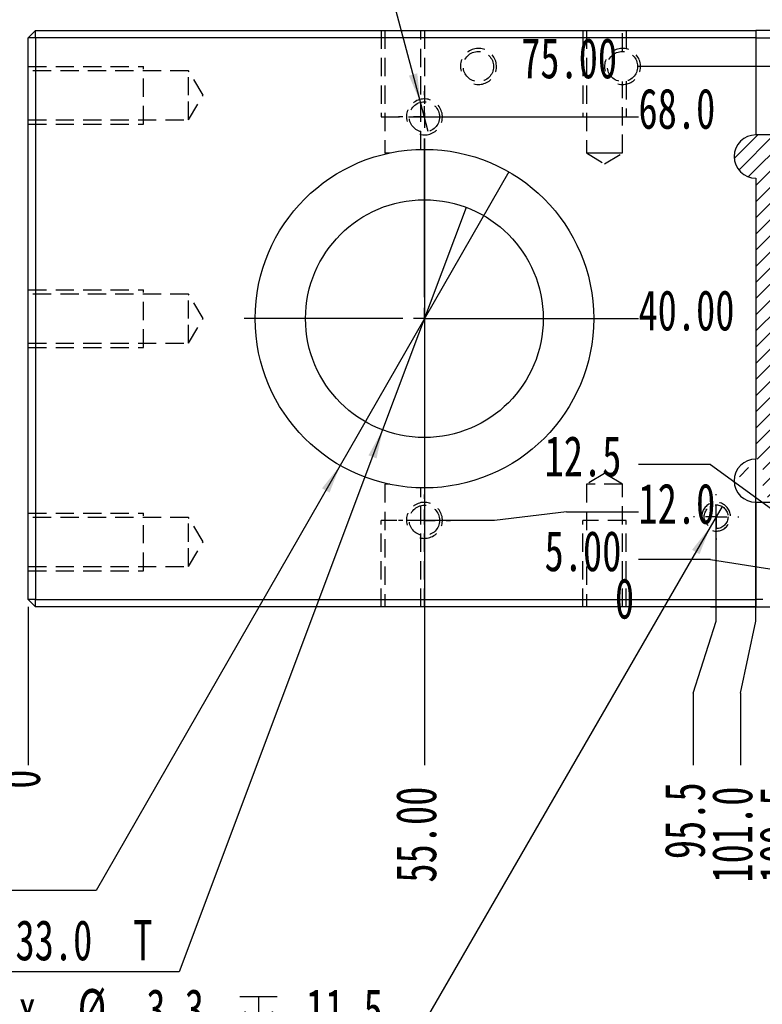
# Model space of a CAD drawing. Extents: x 0 to 297, y 0 to 210.
# Tile 3 of 8: x 65 to 117, y 106 to 175. Entities that reach past the tile are written whole.
import ezdxf

# ---------------------------------------------------------------- set-up
doc = ezdxf.new("R2010")
doc.units = 0
doc.linetypes.add('SLD-实线', pattern=[0])
doc.linetypes.add('SLD-虚线', pattern=[1.905, 1.27, -0.635])
doc.layers.get('0').update_dxf_attribs({"linetype": 'CONTINUOUS'})
doc.layers.add('图框', color=7, linetype='SLD-实线')
doc.styles.add('SLDTEXTSTYLE0', font='TXT', dxfattribs={"width": 0.7})
doc.styles.add('SLDTEXTSTYLE2', font='TXT', dxfattribs={"width": 0.7, "bigfont": 'bigfont'})
doc.styles.add('SLDTEXTSTYLE4', font='TXT', dxfattribs={"width": 0.633333})
doc.styles.add('SLDTEXTSTYLE5', font='TXT', dxfattribs={"width": 0.642857})
doc.dimstyles.new('SLDDIMSTYLE0', dxfattribs={"dimtxt": 2.8, "dimasz": 2, "dimexe": 0, "dimexo": 0.0625, "dimgap": 0.7, "dimtad": 0, "dimtih": 1, "dimtoh": 1, "dimdec": 0, "dimlfac": 2, "dimrnd": 1e-09, "dimtxsty": 'SLDTEXTSTYLE0', "dimblk1": 'NONE', "dimblk2": 'NONE', "dimsah": 1, "dimcen": 0.09, "dimazin": 3, "dimtfac": 1, "dimtdec": 0, "dimtofl": 0, "dimtmove": 0, "dimatfit": 3, "dimtolj": 1, "dimtzin": 12})
doc.dimstyles.new('SLDDIMSTYLE1', dxfattribs={"dimtxt": 2.8, "dimasz": 2, "dimexe": 0, "dimexo": 0.0625, "dimgap": 0.7, "dimtad": 0, "dimtih": 1, "dimtoh": 1, "dimlfac": 2, "dimrnd": 1e-09, "dimzin": 4, "dimtxsty": 'SLDTEXTSTYLE0', "dimblk1": 'NONE', "dimblk2": 'NONE', "dimsah": 1, "dimcen": 0.09, "dimazin": 3, "dimtfac": 1, "dimtofl": 0, "dimtmove": 0, "dimatfit": 3, "dimtolj": 1, "dimtzin": 12})
doc.dimstyles.new('SLDDIMSTYLE2', dxfattribs={"dimtxt": 2.8, "dimasz": 2, "dimexe": 0, "dimexo": 0.0625, "dimgap": 0.7, "dimtad": 0, "dimtih": 1, "dimtoh": 1, "dimdec": 1, "dimlfac": 2, "dimrnd": 1e-09, "dimzin": 12, "dimtxsty": 'SLDTEXTSTYLE0', "dimblk1": 'NONE', "dimblk2": 'NONE', "dimsah": 1, "dimcen": 0.09, "dimazin": 3, "dimtfac": 1, "dimtdec": 1, "dimtofl": 0, "dimtmove": 0, "dimatfit": 3, "dimtolj": 1, "dimtzin": 12})
doc.dimstyles.new('SLDDIMSTYLE3', dxfattribs={"dimtxt": 2.8, "dimasz": 2, "dimexe": 0, "dimexo": 0.0625, "dimgap": 0.7, "dimtad": 0, "dimtih": 1, "dimtoh": 1, "dimdec": 1, "dimlfac": 2, "dimrnd": 1e-09, "dimzin": 4, "dimtxsty": 'SLDTEXTSTYLE0', "dimblk1": 'NONE', "dimblk2": 'NONE', "dimsah": 1, "dimcen": 0.09, "dimazin": 3, "dimtfac": 1, "dimtdec": 1, "dimtofl": 0, "dimtmove": 0, "dimatfit": 3, "dimtolj": 1, "dimtzin": 12})
doc.dimstyles.new('SLDDIMSTYLE5', dxfattribs={"dimtxt": 2.8, "dimasz": 2, "dimexe": 0, "dimexo": 0.0625, "dimgap": 0.7, "dimtad": 0, "dimtih": 1, "dimtoh": 1, "dimlfac": 2, "dimrnd": 1e-09, "dimzin": 4, "dimtxsty": 'SLDTEXTSTYLE0', "dimblk1": 'NONE', "dimsah": 1, "dimcen": 0, "dimazin": 3, "dimtol": 1, "dimtp": 0.02, "dimtm": -0.01, "dimtfac": 1, "dimtmove": 0, "dimatfit": 3, "dimtolj": 1})
doc.dimstyles.new('SLDDIMSTYLE6', dxfattribs={"dimtxt": 2.8, "dimasz": 2, "dimexe": 0, "dimexo": 0.0625, "dimgap": 0.7, "dimtad": 0, "dimtih": 1, "dimtoh": 1, "dimdec": 1, "dimlfac": 2, "dimrnd": 1e-09, "dimzin": 4, "dimtxsty": 'SLDTEXTSTYLE0', "dimblk1": 'NONE', "dimsah": 1, "dimcen": 0, "dimazin": 3, "dimtfac": 1, "dimtdec": 1, "dimtmove": 0, "dimatfit": 3, "dimtolj": 1, "dimtzin": 12})
doc.dimstyles.new('SLDDIMSTYLE7', dxfattribs={"dimtxt": 2.8, "dimasz": 2, "dimexe": 0, "dimexo": 0.0625, "dimgap": 0.7, "dimtad": 0, "dimtih": 1, "dimtoh": 1, "dimdec": 1, "dimlfac": 2, "dimrnd": 1e-09, "dimzin": 12, "dimtxsty": 'SLDTEXTSTYLE0', "dimblk1": 'NONE', "dimsah": 1, "dimcen": 0, "dimazin": 3, "dimtfac": 1, "dimtdec": 1, "dimtmove": 0, "dimatfit": 3, "dimtolj": 1, "dimtzin": 12})

# ---------------------------------------------------------------- blocks, each defined once
blk = doc.blocks.new('SW_HATCH_0')
at = {"color": 0, "linetype": 'SLD-实线'}
for p, q in [((0, 0), (-1.636, -1.636)), ((1.123, 0), (-1.314, -2.437)), ((2.245, 0), (-0.662, -2.907)), ((3.368, 0), (-0.142, -3.51)), ((4.49, 0), (-0.142, -4.632)), ((5.613, 0), (-0.142, -5.755)), ((6.735, 0), (-0.142, -6.877)), ((7.858, 0), (-0.142, -8)), ((8.98, 0), (-0.142, -9.123)), ((10.103, 0), (-0.142, -10.245)), ((11.225, 0), (6.697, -4.528)), ((12.348, 0), (8.377, -3.971)), ((13.47, 0), (9.696, -3.774)), ((14.593, 0), (10.843, -3.75)), ((15.715, 0), (11.965, -3.75)), ((16.838, 0), (13.088, -3.75)), ((17.961, 0), (14.211, -3.75)), ((19.083, 0), (15.333, -3.75)), ((20.206, 0), (16.456, -3.75)), ((21.328, 0), (17.578, -3.75)), ((22.451, 0), (18.701, -3.75)), ((23.573, 0), (19.823, -3.75)), ((24.696, 0), (20.946, -3.75)), ((25.818, 0), (22.042, -3.776)), ((26.941, 0), (23.033, -3.907)), ((28.063, 0), (23.936, -4.127)), ((29.186, 0), (24.766, -4.42)), ((30.308, 0), (25.532, -4.777)), ((30.931, -0.5), (26.241, -5.19)), ((32.012, -0.542), (26.897, -5.657)), ((32.348, -1.328), (27.502, -6.174)), ((30.858, -3.941), (28.058, -6.741)), ((30.858, -5.063), (28.563, -7.358)), ((30.858, -6.186), (29.018, -8.026)), ((30.858, -7.308), (29.419, -8.747)), ((30.858, -8.431), (30.005, -9.284)), ((2.136, -9.09), (-0.138, -11.363)), ((1.578, -10.77), (-0.138, -12.486)), ((1.382, -12.088), (-0.138, -13.608)), ((30.858, -11.798), (30.406, -12.25)), ((1.37, -13.223), (-0.142, -14.735)), ((30.529, -13.25), (30.331, -13.448)), ((1.481, -14.234), (-0.142, -15.858)), ((30.858, -14.044), (30.127, -14.774)), ((1.685, -15.153), (-0.142, -16.98)), ((30.858, -15.166), (29.552, -16.472)), ((1.964, -15.997), (-0.142, -18.103)), ((30.858, -16.289), (21.858, -25.289)), ((2.308, -16.775), (-0.142, -19.225)), ((2.71, -17.495), (-0.142, -20.348)), ((30.858, -17.411), (22.769, -25.5)), ((3.166, -18.162), (-0.142, -21.47)), ((3.674, -18.777), (-0.049, -22.5)), ((30.858, -18.534), (23.891, -25.5)), ((4.231, -19.342), (0.358, -23.215)), ((30.858, -19.656), (27.361, -23.153)), ((4.837, -19.858), (0.358, -24.338)), ((5.495, -20.323), (0.684, -25.135)), ((6.206, -20.735), (1.441, -25.5)), ((6.974, -21.09), (2.563, -25.5)), ((25.079, -20.944), (21.858, -24.166)), ((30.858, -20.779), (27.986, -23.65)), ((7.805, -21.38), (3.686, -25.5)), ((8.71, -21.598), (4.808, -25.5)), ((9.705, -21.726), (5.931, -25.5)), ((11.926, -21.75), (10.858, -22.818)), ((13.048, -21.75), (10.858, -23.941)), ((14.171, -21.75), (10.858, -25.063)), ((15.294, -21.75), (11.544, -25.5)), ((16.416, -21.75), (12.666, -25.5)), ((17.539, -21.75), (13.789, -25.5)), ((18.661, -21.75), (14.911, -25.5)), ((19.784, -21.75), (16.034, -25.5)), ((20.858, -21.798), (17.156, -25.5)), ((23.382, -21.519), (21.858, -23.044)), ((22.056, -21.723), (21.858, -21.921)), ((30.858, -21.901), (28.612, -24.147)), ((-0.642, -23.093), (-1.269, -23.719)), ((9.858, -22.696), (7.053, -25.5)), ((20.858, -22.921), (18.279, -25.5)), ((31.989, -23.015), (31.358, -23.646)), ((9.858, -23.818), (8.176, -25.5)), ((26.65, -23.864), (25.014, -25.5)), ((30.358, -23.524), (29.237, -24.645)), ((32.342, -23.784), (31.358, -24.769)), ((20.858, -24.044), (19.401, -25.5)), ((27.275, -24.362), (26.136, -25.5)), ((-1.334, -24.907), (-1.336, -24.909)), ((9.858, -24.941), (9.298, -25.5)), ((20.858, -25.166), (20.524, -25.5)), ((27.9, -24.859), (27.259, -25.5)), ((30.358, -24.646), (29.862, -25.142)), ((-0.683, -25.379), (-0.698, -25.393)), ((28.525, -25.356), (28.382, -25.5))]:
    blk.add_line(p, q, dxfattribs=at)
blk = doc.blocks.new('_D')
at = {"layer": '图框'}
blk.add_line((65.664, 133.955), (65.664, 122.955), dxfattribs=at)
at = {"layer": '图框', "insert": (63.684, 121.325), "char_height": 2.8, "attachment_point": 1, "rotation": 90, "style": 'SLDTEXTSTYLE0'}
blk.add_mtext('0', dxfattribs=at)
blk = doc.blocks.new('_NONE')
blk = doc.blocks.new('_D_1')
at = {"layer": '图框'}
blk.add_line((93.164, 166.155), (93.164, 122.955), dxfattribs=at)
at = {"layer": '图框', "insert": (91.184, 114.808), "char_height": 2.8, "attachment_point": 1, "rotation": 90, "style": 'SLDTEXTSTYLE0'}
blk.add_mtext('55.00', dxfattribs=at)
blk = doc.blocks.new('_D_2')
at = {"layer": '图框'}
for p, q in [((113.414, 132.955), (113.414, 140.205)), ((111.81, 127.955), (113.414, 132.955)), ((111.81, 127.955), (111.81, 122.955))]:
    blk.add_line(p, q, dxfattribs=at)
at = {"layer": '图框', "insert": (109.83, 116.437), "char_height": 2.8, "attachment_point": 1, "rotation": 90, "style": 'SLDTEXTSTYLE0'}
blk.add_mtext('95.5', dxfattribs=at)
blk = doc.blocks.new('_D_3')
at = {"layer": '图框'}
for p, q in [((116.164, 132.955), (116.164, 144.205)), ((115.101, 127.955), (116.164, 132.955)), ((115.101, 127.955), (115.101, 122.955))]:
    blk.add_line(p, q, dxfattribs=at)
at = {"layer": '图框', "insert": (113.121, 114.808), "char_height": 2.8, "attachment_point": 1, "rotation": 90, "style": 'SLDTEXTSTYLE0'}
blk.add_mtext('101.0', dxfattribs=at)
blk = doc.blocks.new('_D_4')
at = {"layer": '图框'}
for p, q in [((120.414, 132.955), (120.414, 136.455)), ((118.393, 127.955), (120.414, 132.955)), ((118.393, 127.955), (118.393, 122.955))]:
    blk.add_line(p, q, dxfattribs=at)
at = {"layer": '图框', "insert": (116.413, 114.808), "char_height": 2.8, "attachment_point": 1, "rotation": 90, "style": 'SLDTEXTSTYLE0'}
blk.add_mtext('109.5', dxfattribs=at)
blk = doc.blocks.new('_D_5')
at = {"layer": '图框'}
for p, q in [((125.414, 132.955), (125.414, 136.455)), ((121.684, 127.955), (125.414, 132.955)), ((121.684, 127.955), (121.684, 122.955))]:
    blk.add_line(p, q, dxfattribs=at)
at = {"layer": '图框', "insert": (119.704, 113.178), "char_height": 2.8, "attachment_point": 1, "rotation": 90, "style": 'SLDTEXTSTYLE0'}
blk.add_mtext('119.50', dxfattribs=at)
blk = doc.blocks.new('_D_6')
at = {"layer": '图框'}
for p, q in [((126.164, 132.955), (126.164, 140.205)), ((124.976, 127.955), (126.164, 132.955)), ((124.976, 127.955), (124.976, 122.955))]:
    blk.add_line(p, q, dxfattribs=at)
at = {"layer": '图框', "insert": (122.996, 114.808), "char_height": 2.8, "attachment_point": 1, "rotation": 90, "style": 'SLDTEXTSTYLE0'}
blk.add_mtext('121.0', dxfattribs=at)
blk = doc.blocks.new('_D_7')
at = {"layer": '图框'}
for p, q in [((126.664, 132.955), (126.664, 153.955)), ((128.267, 127.955), (126.664, 132.955)), ((128.267, 127.955), (128.267, 122.955))]:
    blk.add_line(p, q, dxfattribs=at)
at = {"layer": '图框', "insert": (126.287, 114.808), "char_height": 2.8, "attachment_point": 1, "rotation": 90, "style": 'SLDTEXTSTYLE0'}
blk.add_mtext('122.0', dxfattribs=at)
blk = doc.blocks.new('_D_8')
at = {"layer": '图框'}
for p, q in [((137.664, 132.955), (137.664, 153.955)), ((136.143, 127.955), (137.664, 132.955)), ((136.143, 127.955), (136.143, 122.955))]:
    blk.add_line(p, q, dxfattribs=at)
at = {"layer": '图框', "insert": (134.163, 114.808), "char_height": 2.8, "attachment_point": 1, "rotation": 90, "style": 'SLDTEXTSTYLE0'}
blk.add_mtext('144.0', dxfattribs=at)
blk = doc.blocks.new('_D_9')
at = {"layer": '图框'}
for p, q in [((137.914, 132.955), (137.914, 136.455)), ((139.434, 127.955), (137.914, 132.955)), ((139.434, 127.955), (139.434, 122.955))]:
    blk.add_line(p, q, dxfattribs=at)
at = {"layer": '图框', "insert": (137.454, 113.178), "char_height": 2.8, "attachment_point": 1, "rotation": 90, "style": 'SLDTEXTSTYLE0'}
blk.add_mtext('144.50', dxfattribs=at)
blk = doc.blocks.new('_D_10')
at = {"layer": '图框'}
blk.add_line((142.914, 136.455), (142.914, 122.955), dxfattribs=at)
at = {"layer": '图框', "insert": (140.934, 114.808), "char_height": 2.8, "attachment_point": 1, "rotation": 90, "style": 'SLDTEXTSTYLE0'}
blk.add_mtext('154.5', dxfattribs=at)
blk = doc.blocks.new('_D_11')
at = {"layer": '图框'}
blk.add_line((147.164, 144.205), (147.164, 122.955), dxfattribs=at)
at = {"layer": '图框', "insert": (145.184, 114.808), "char_height": 2.8, "attachment_point": 1, "rotation": 90, "style": 'SLDTEXTSTYLE0'}
blk.add_mtext('163.0', dxfattribs=at)
blk = doc.blocks.new('_D_12')
at = {"layer": '图框'}
blk.add_line((157.164, 133.955), (157.164, 122.955), dxfattribs=at)
at = {"layer": '图框', "insert": (155.184, 114.808), "char_height": 2.8, "attachment_point": 1, "rotation": 90, "style": 'SLDTEXTSTYLE0'}
blk.add_mtext('183.0', dxfattribs=at)
blk = doc.blocks.new('_D_13')
at = {"layer": '图框'}
for q in [(108.021, 133.955), (116.164, 133.955)]:
    blk.add_line((113.021, 133.955), q, dxfattribs=at)
at = {"layer": '图框', "insert": (106.391, 135.935), "char_height": 2.8, "attachment_point": 1, "style": 'SLDTEXTSTYLE0'}
blk.add_mtext('0', dxfattribs=at)
blk = doc.blocks.new('_D_14')
at = {"layer": '图框'}
for p, q in [((113.021, 137.246), (108.021, 137.246)), ((113.021, 137.246), (118.021, 136.455)), ((118.021, 136.455), (142.914, 136.455))]:
    blk.add_line(p, q, dxfattribs=at)
at = {"layer": '图框', "insert": (101.503, 139.226), "char_height": 2.8, "attachment_point": 1, "style": 'SLDTEXTSTYLE0'}
blk.add_mtext('5.00', dxfattribs=at)
blk = doc.blocks.new('_D_15')
at = {"layer": '图框'}
for p, q in [((103.021, 140.538), (98.021, 139.955)), ((103.021, 140.538), (108.021, 140.538)), ((98.021, 139.955), (93.164, 139.955))]:
    blk.add_line(p, q, dxfattribs=at)
at = {"layer": '图框', "insert": (108.021, 142.518), "char_height": 2.8, "attachment_point": 1, "style": 'SLDTEXTSTYLE0'}
blk.add_mtext('12.0', dxfattribs=at)
blk = doc.blocks.new('_D_16')
at = {"layer": '图框'}
for p, q in [((113.021, 143.829), (108.021, 143.829)), ((113.021, 143.829), (118.021, 140.205)), ((118.021, 140.205), (124.589, 140.205))]:
    blk.add_line(p, q, dxfattribs=at)
at = {"layer": '图框', "insert": (101.503, 145.809), "char_height": 2.8, "attachment_point": 1, "style": 'SLDTEXTSTYLE0'}
blk.add_mtext('12.5', dxfattribs=at)
blk = doc.blocks.new('_D_17')
at = {"layer": '图框'}
blk.add_line((93.164, 153.955), (108.021, 153.955), dxfattribs=at)
at = {"layer": '图框', "insert": (108.021, 155.935), "char_height": 2.8, "attachment_point": 1, "style": 'SLDTEXTSTYLE0'}
blk.add_mtext('40.00', dxfattribs=at)
blk = doc.blocks.new('_D_18')
at = {"layer": '图框'}
blk.add_line((93.164, 167.955), (108.021, 167.955), dxfattribs=at)
at = {"layer": '图框', "insert": (108.021, 169.935), "char_height": 2.8, "attachment_point": 1, "style": 'SLDTEXTSTYLE0'}
blk.add_mtext('68.0', dxfattribs=at)
blk = doc.blocks.new('_D_19')
at = {"layer": '图框'}
blk.add_line((142.914, 171.455), (108.021, 171.455), dxfattribs=at)
at = {"layer": '图框', "insert": (99.874, 173.435), "char_height": 2.8, "attachment_point": 1, "style": 'SLDTEXTSTYLE0'}
blk.add_mtext('75.00', dxfattribs=at)
blk = doc.blocks.new('_D_24')
at = {"layer": '图框'}
for p, q in [((99.013, 164.145), (87.314, 143.764)), ((87.314, 143.764), (70.381, 114.266)), ((70.381, 114.266), (23.332, 114.266))]:
    blk.add_line(p, q, dxfattribs=at)
blk.add_solid([(87.314, 143.764), (86.058, 142.179), (86.579, 141.88)], dxfattribs=at)
at = {"layer": '图框', "attachment_point": 1}
for s, insert, char_height, style in [('+', (36.205, 118.57), 1.68, 'SLDTEXTSTYLE0'), ('0.02', (37.183, 118.57), 1.68, 'SLDTEXTSTYLE0'), ('%%c', (23.332, 117.875), 2.8, 'SLDTEXTSTYLE0'), ('47.00', (26.428, 117.875), 2.8, 'SLDTEXTSTYLE0'), ('正反两面下沉12.0', (42.756, 117.875), 2.8, 'SLDTEXTSTYLE2'), ('+', (36.205, 116.615), 1.68, 'SLDTEXTSTYLE0'), ('0.01', (37.183, 116.615), 1.68, 'SLDTEXTSTYLE0')]:
    blk.add_mtext(s, dxfattribs=dict(at, insert=insert, char_height=char_height, style=style))
blk = doc.blocks.new('_D_25')
at = {"layer": '图框'}
for p, q in [((96.063, 161.679), (90.264, 146.231)), ((90.264, 146.231), (76.142, 108.606)), ((76.142, 108.606), (61.682, 108.606))]:
    blk.add_line(p, q, dxfattribs=at)
blk.add_solid([(90.264, 146.231), (89.281, 144.464), (89.843, 144.253)], dxfattribs=at)
at = {"layer": '图框', "char_height": 2.8, "attachment_point": 1, "style": 'SLDTEXTSTYLE0'}
for s, insert in [('%%c', (61.682, 112.216)), ('33.0', (64.778, 112.216)), ('T', (72.959, 112.216))]:
    blk.add_mtext(s, dxfattribs=dict(at, insert=insert))
blk = doc.blocks.new('SW_SYMBOL_HOLE_DEPTH')
at = {"layer": '图框', "color": 0}
for p, q in [((0, 875), (800, 875)), ((400, 875), (400, 75)), ((100, 555), (400, 75)), ((700, 555), (400, 75))]:
    blk.add_line(p, q, dxfattribs=at)
blk = doc.blocks.new('_D_26')
at = {"layer": '图框'}
for p, q in [((88.453, 185.524), (58.025, 185.524)), ((92.892, 168.969), (88.453, 185.524)), ((93.435, 166.941), (92.892, 168.969))]:
    blk.add_line(p, q, dxfattribs=at)
blk.add_solid([(92.892, 168.969), (92.663, 170.979), (92.084, 170.823)], dxfattribs=at)
at = {"layer": '图框', "xscale": 0.0032581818, "yscale": 0.0032581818, "zscale": 0.0032581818}
for p in [(75.785, 184.699), (73.423, 180.399)]:
    blk.add_blockref('SW_SYMBOL_HOLE_DEPTH', p, dxfattribs=at)
at = {"layer": '图框', "char_height": 2.8, "attachment_point": 1}
for s, insert, style in [('2 x', (58.025, 188.08), 'SLDTEXTSTYLE4'), ('%%c', (64.542, 188.08), 'SLDTEXTSTYLE0'), ('4.2', (69.301, 188.08), 'SLDTEXTSTYLE0'), ('14.0', (80.381, 188.08), 'SLDTEXTSTYLE0'), ('M5 - 6H', (60.387, 183.78), 'SLDTEXTSTYLE5'), ('10.0', (78.018, 183.78), 'SLDTEXTSTYLE0')]:
    blk.add_mtext(s, dxfattribs=dict(at, insert=insert, style=style))
blk = doc.blocks.new('_D_27')
at = {"layer": '图框'}
for p, q in [((128.506, 185.462), (98.077, 185.462)), ((120.939, 172.364), (128.506, 185.462)), ((119.888, 170.546), (120.939, 172.364))]:
    blk.add_line(p, q, dxfattribs=at)
blk.add_solid([(120.939, 172.364), (122.199, 173.946), (121.68, 174.246)], dxfattribs=at)
at = {"layer": '图框', "xscale": 0.0032581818, "yscale": 0.0032581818, "zscale": 0.0032581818}
for p in [(115.838, 184.637), (113.476, 180.337)]:
    blk.add_blockref('SW_SYMBOL_HOLE_DEPTH', p, dxfattribs=at)
at = {"layer": '图框', "char_height": 2.8, "attachment_point": 1}
for s, insert, style in [('4 x', (98.077, 188.017), 'SLDTEXTSTYLE4'), ('%%c', (104.595, 188.017), 'SLDTEXTSTYLE0'), ('4.2', (109.354, 188.017), 'SLDTEXTSTYLE0'), ('12.0', (120.434, 188.017), 'SLDTEXTSTYLE0'), ('M5 - 6H', (100.44, 183.717), 'SLDTEXTSTYLE5'), ('10.0', (118.071, 183.717), 'SLDTEXTSTYLE0')]:
    blk.add_mtext(s, dxfattribs=dict(at, insert=insert, style=style))
blk = doc.blocks.new('_D_29')
at = {"layer": '图框'}
for p, q in [((113.826, 140.919), (113.001, 139.49)), ((113.001, 139.49), (93.013, 104.872)), ((93.013, 104.872), (62.585, 104.872))]:
    blk.add_line(p, q, dxfattribs=at)
blk.add_solid([(113.001, 139.49), (111.741, 137.908), (112.261, 137.608)], dxfattribs=at)
at = {"layer": '图框', "xscale": 0.0032581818, "yscale": 0.0032581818, "zscale": 0.0032581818}
for p in [(80.346, 104.047), (78.798, 99.747)]:
    blk.add_blockref('SW_SYMBOL_HOLE_DEPTH', p, dxfattribs=at)
at = {"layer": '图框', "char_height": 2.8, "attachment_point": 1}
for s, insert, style in [('2 x', (62.585, 107.427), 'SLDTEXTSTYLE4'), ('%%c', (69.102, 107.427), 'SLDTEXTSTYLE0'), ('3.3', (73.861, 107.427), 'SLDTEXTSTYLE0'), ('11.5', (84.941, 107.427), 'SLDTEXTSTYLE0'), ('M4 - 6H', (65.762, 103.127), 'SLDTEXTSTYLE5'), ('8.0', (83.393, 103.127), 'SLDTEXTSTYLE0')]:
    blk.add_mtext(s, dxfattribs=dict(at, insert=insert, style=style))
blk = doc.blocks.new('SW_CENTERMARKSYMBOL_0')
at = {"layer": '图框', "color": 0}
for p, q in [((0, 1.5), (0, 12.5)), ((0, 0), (0, 0.75)), ((-1.5, 0), (-12.5, 0)), ((0, 0), (-0.75, 0)), ((0, 0), (0, -0.75)), ((0, 0), (0.75, 0)), ((1.5, 0), (12.5, 0)), ((0, -1.5), (0, -12.5))]:
    blk.add_line(p, q, dxfattribs=at)
blk = doc.blocks.new('SW_CENTERMARKSYMBOL_1')
at = {"layer": '图框', "color": 0}
for p, q in [((0, 1.5), (0, 1.8)), ((0, 0), (0, 0.75)), ((-1.5, 0), (-1.8, 0)), ((0, 0), (-0.75, 0)), ((0, 0), (0, -0.75)), ((0, 0), (0.75, 0)), ((1.5, 0), (1.8, 0)), ((0, -1.5), (0, -1.8))]:
    blk.add_line(p, q, dxfattribs=at)
blk = doc.blocks.new('SW_CENTERMARKSYMBOL_2')
at = {"layer": '图框', "color": 0}
for p, q in [((0, 1.5), (0, 1.8)), ((0, 0), (0, 0.75)), ((-1.5, 0), (-1.8, 0)), ((0, 0), (-0.75, 0)), ((0, 0), (0, -0.75)), ((0, 0), (0.75, 0)), ((1.5, 0), (1.8, 0)), ((0, -1.5), (0, -1.8))]:
    blk.add_line(p, q, dxfattribs=at)
blk = doc.blocks.new('SW_CENTERMARKSYMBOL_12')
at = {"layer": '图框', "color": 0}
for p, q in [((0, 1.5), (0, 1.575)), ((0, 0), (0, 0.75)), ((-1.5, 0), (-1.575, 0)), ((0, 0), (-0.75, 0)), ((0, 0), (0, -0.75)), ((0, 0), (0.75, 0)), ((1.5, 0), (1.575, 0)), ((0, -1.5), (0, -1.575))]:
    blk.add_line(p, q, dxfattribs=at)

msp = doc.modelspace()

# ---------------------------------------------------------------- linework, layer by layer
at = {"color": 7, "linetype": 'SLD-实线'}
for p, q in [((65.6635, 173.4549), (66.1635, 173.9549)), ((66.1635, 173.9549), (116.1635, 173.9549)), ((66.1635, 173.4549), (66.1635, 173.9549)), ((116.1635, 173.9549), (116.1635, 173.4549)), ((147.1635, 173.9549), (116.1635, 173.9549)), ((65.6635, 134.4549), (65.6635, 173.4549)), ((66.1635, 173.4549), (65.6635, 173.4549)), ((116.1635, 173.4549), (66.1635, 173.4549)), ((66.1635, 173.4549), (66.1635, 134.4549)), ((116.1635, 173.4549), (116.1635, 166.7049)), ((147.1635, 166.7049), (116.1635, 166.7049)), ((116.1635, 163.7049), (116.1635, 144.2049)), ((116.1635, 141.2049), (116.1635, 134.4549)), ((116.1635, 141.2049), (147.1635, 141.2049)), ((66.1635, 133.9549), (65.6635, 134.4549)), ((66.1635, 134.4549), (65.6635, 134.4549)), ((66.1635, 133.9549), (66.1635, 134.4549)), ((66.1635, 134.4549), (116.1635, 134.4549)), ((116.1635, 133.9549), (66.1635, 133.9549)), ((116.1635, 134.4549), (116.1635, 133.9549)), ((116.1635, 133.9549), (147.1635, 133.9549))]:
    msp.add_line(p, q, dxfattribs=at)
at = {"color": 7, "linetype": 'SLD-虚线'}
for p, q in [((90.1635, 173.9549), (90.1635, 167.9549)), ((90.4135, 173.9549), (90.4135, 165.4549)), ((92.9135, 165.7022), (92.9135, 173.9549)), ((93.1635, 173.9549), (93.1635, 167.9549)), ((104.1635, 173.9549), (104.1635, 167.9549)), ((104.4135, 173.9549), (104.4135, 165.4549)), ((106.9135, 172.5049), (106.9135, 173.9549)), ((107.1635, 173.9549), (107.1635, 172.4747)), ((116.1635, 173.4549), (156.6635, 173.4549)), ((65.6635, 171.4549), (73.6635, 171.4549)), ((76.7885, 171.1549), (65.6635, 171.1549)), ((73.6635, 167.4549), (73.6635, 171.4549)), ((76.7885, 169.4549), (76.7885, 171.1549)), ((77.81, 169.4549), (76.7885, 171.1549)), ((106.9135, 165.4549), (106.9135, 170.405)), ((107.1635, 170.4351), (107.1635, 167.9549)), ((76.7885, 167.7549), (76.7885, 169.4549)), ((76.7885, 167.7549), (77.81, 169.4549)), ((65.6635, 167.7549), (76.7885, 167.7549)), ((65.6635, 167.4549), (73.6635, 167.4549)), ((90.1635, 167.9549), (93.1635, 167.9549)), ((104.1635, 167.9549), (107.1635, 167.9549)), ((90.4135, 165.4549), (90.7526, 165.4549)), ((90.4135, 165.4549), (90.5114, 165.3961)), ((104.4135, 165.4549), (105.6635, 165.4549)), ((104.4135, 165.4549), (105.6635, 164.7038)), ((105.6635, 165.4549), (106.9135, 165.4549)), ((105.6635, 164.7038), (106.9135, 165.4549)), ((65.6635, 155.9549), (73.6635, 155.9549)), ((73.6635, 151.9549), (73.6635, 155.9549)), ((76.7885, 155.6549), (65.6635, 155.6549)), ((76.7885, 153.9549), (76.7885, 155.6549)), ((77.81, 153.9549), (76.7885, 155.6549)), ((76.7885, 152.2549), (76.7885, 153.9549)), ((76.7885, 152.2549), (77.81, 153.9549)), ((65.6635, 152.2549), (76.7885, 152.2549)), ((65.6635, 151.9549), (73.6635, 151.9549)), ((105.6635, 143.206), (104.4135, 142.4549)), ((106.9135, 142.4549), (105.6635, 143.206)), ((90.5114, 142.5137), (90.4135, 142.4549)), ((90.7526, 142.4549), (90.4135, 142.4549)), ((90.4135, 142.4549), (90.4135, 133.9549)), ((92.9135, 133.9549), (92.9135, 142.2076)), ((106.9135, 142.4549), (104.4135, 142.4549)), ((104.4135, 142.4549), (104.4135, 133.9549)), ((106.9135, 133.9549), (106.9135, 142.4549)), ((65.6635, 140.4549), (73.6635, 140.4549)), ((76.7885, 140.1549), (65.6635, 140.1549)), ((73.6635, 136.4549), (73.6635, 140.4549)), ((76.7885, 138.4549), (76.7885, 140.1549)), ((77.81, 138.4549), (76.7885, 140.1549)), ((90.1635, 133.9549), (90.1635, 139.9549)), ((93.1635, 139.9549), (90.1635, 139.9549)), ((93.1635, 133.9549), (93.1635, 139.9549)), ((104.1635, 133.9549), (104.1635, 139.9549)), ((107.1635, 139.9549), (104.1635, 139.9549)), ((107.1635, 133.9549), (107.1635, 139.9549)), ((76.7885, 136.7549), (76.7885, 138.4549)), ((76.7885, 136.7549), (77.81, 138.4549)), ((65.6635, 136.7549), (76.7885, 136.7549)), ((65.6635, 136.4549), (73.6635, 136.4549)), ((156.6635, 134.4549), (116.1635, 134.4549))]:
    msp.add_line(p, q, dxfattribs=at)
for centre, radius in [((96.9135, 171.4549), 1.05), ((106.9135, 171.4549), 1.05), ((93.1635, 167.9549), 1.05), ((93.1635, 139.9549), 1.05), ((113.4135, 140.2049), 0.825)]:
    msp.add_circle(centre, radius, dxfattribs=at)
at = {"color": 7, "linetype": 'SLD-实线'}
for radius in [11.75, 8.25]:
    msp.add_circle((93.1635, 153.9549), radius, dxfattribs=at)
at = {"color": 7, "linetype": 'SLD-虚线'}
for centre, radius in [((96.9135, 171.4549), 1.25), ((106.9135, 171.4549), 1.25), ((93.1635, 167.9549), 1.25), ((93.1635, 139.9549), 1.25), ((113.4135, 140.2049), 1)]:
    msp.add_arc(centre, radius, 255, 195, dxfattribs=at)
at = {"color": 7, "linetype": 'SLD-实线'}
for centre in [(116.1635, 165.2049), (116.1635, 142.7049)]:
    msp.add_arc(centre, 1.5, 90, 270, dxfattribs=at)

# ---------------------------------------------------------------- block references
msp.add_blockref('SW_HATCH_0', (116.3058, 166.7049), dxfattribs=at)
at = {"layer": '图框'}
for name, p in [('SW_CENTERMARKSYMBOL_1', (93.1635, 167.9549)), ('SW_CENTERMARKSYMBOL_0', (93.1635, 153.9549)), ('SW_CENTERMARKSYMBOL_2', (93.1635, 139.9549)), ('SW_CENTERMARKSYMBOL_12', (113.4135, 140.2049))]:
    msp.add_blockref(name, p, dxfattribs=at)

# ---------------------------------------------------------------- dimensions: what is measured, and where the dimension line sits
for p1, p2, text, dimstyle, picture, middle in [((93.4354, 166.9407), (92.8916, 168.9691), '2 x <> {\\fGDT;x} 14.0\\PM5 - 6H {\\fGDT;x} 10.0\\P', 'SLDDIMSTYLE7', '_D_26', (72.4451, 184.4703)), ((119.8882, 170.5457), (120.9388, 172.364), '4 x <> {\\fGDT;x} 12.0\\PM5 - 6H {\\fGDT;x} 10.0\\P', 'SLDDIMSTYLE7', '_D_27', (112.4981, 184.4081)), ((99.013, 164.1454), (87.314, 143.7644), '<> 正反两面下沉12.0', 'SLDDIMSTYLE5', '_D_24', (46.0631, 116.645)), ((96.0626, 161.6787), (90.2645, 146.231), '<> T', 'SLDDIMSTYLE6', '_D_25', (68.1187, 110.9857)), ((113.826, 140.9193), (113.001, 139.4904), '2 x <> {\\fGDT;x} 11.5\\PM4 - 6H {\\fGDT;x} 8.0\\P', 'SLDDIMSTYLE7', '_D_29', (77.0052, 103.8178))]:
    dim = msp.add_diameter_dim_2p(p1=p1, p2=p2, text=text, dimstyle=dimstyle, dxfattribs=at)
    dim.commit()
    dim.dimension.update_dxf_attribs({"geometry": picture, "text_midpoint": middle, "dimtype": 163})
for feature_location, offset, dtype, origin, dimstyle, picture, middle in [((142.9135, 171.4549), (-34.8927, 0), 0, (116.1635, 133.9549), 'SLDDIMSTYLE1', '_D_19', (103.9472, 171.4549)), ((93.1635, 167.9549), (14.8573, 0), 0, (116.1635, 133.9549), 'SLDDIMSTYLE3', '_D_18', (111.2797, 167.9549)), ((93.1635, 166.1549), (0, -43.2), 1, (65.6635, 133.9549), 'SLDDIMSTYLE1', '_D_1', (93.1635, 118.8813)), ((93.1635, 153.9549), (14.8573, 0), 0, (116.1635, 133.9549), 'SLDDIMSTYLE1', '_D_17', (112.0944, 153.9549)), ((126.6635, 153.9549), (1.6037, -31), 1, (65.6635, 133.9549), 'SLDDIMSTYLE3', '_D_7', (128.2672, 118.8813)), ((137.6635, 153.9549), (-1.5207, -31), 1, (65.6635, 133.9549), 'SLDDIMSTYLE3', '_D_8', (136.1428, 118.8813)), ((124.5885, 140.2049), (-16.5677, 3.6244), 0, (116.1635, 133.9549), 'SLDDIMSTYLE2', '_D_16', (104.7619, 143.8293)), ((116.1635, 144.2049), (-1.0622, -21.25), 1, (65.6635, 133.9549), 'SLDDIMSTYLE3', '_D_3', (115.1013, 118.8813)), ((147.1635, 144.2049), (0, -21.25), 1, (65.6635, 133.9549), 'SLDDIMSTYLE3', '_D_11', (147.1635, 118.8813)), ((93.1635, 139.9549), (14.8573, 0.583), 0, (116.1635, 133.9549), 'SLDDIMSTYLE3', '_D_15', (111.2797, 140.5378)), ((113.4135, 140.2049), (-1.6037, -17.25), 1, (65.6635, 133.9549), 'SLDDIMSTYLE2', '_D_2', (111.8098, 119.696)), ((126.1635, 140.2049), (-1.1878, -17.25), 1, (65.6635, 133.9549), 'SLDDIMSTYLE3', '_D_6', (124.9757, 118.8813)), ((142.9135, 136.4549), (-34.8927, 0.7915), 0, (116.1635, 133.9549), 'SLDDIMSTYLE1', '_D_14', (104.7619, 137.2464)), ((120.4135, 136.4549), (-2.0207, -13.5), 1, (65.6635, 133.9549), 'SLDDIMSTYLE2', '_D_4', (118.3928, 118.8813)), ((125.4135, 136.4549), (-3.7293, -13.5), 1, (65.6635, 133.9549), 'SLDDIMSTYLE1', '_D_5', (121.6842, 118.0665)), ((137.9135, 136.4549), (1.5207, -13.5), 1, (65.6635, 133.9549), 'SLDDIMSTYLE1', '_D_9', (139.4342, 118.0665)), ((142.9135, 136.4549), (0, -13.5), 1, (65.6635, 133.9549), 'SLDDIMSTYLE2', '_D_10', (142.9135, 118.8813)), ((116.1635071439, 133.954880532), (-8.1426956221, 0), 0, (116.1635071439, 133.954880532), 'SLDDIMSTYLE0', '_D_13', (107.2060893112, 133.954880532)), ((65.6635071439, 133.954880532), (0, -11), 1, (65.6635071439, 133.954880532), 'SLDDIMSTYLE0', '_D', (65.6635071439, 122.1401583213)), ((157.1635, 133.9549), (0, -11), 1, (65.6635, 133.9549), 'SLDDIMSTYLE3', '_D_12', (157.1635, 118.8813))]:
    dim = msp.add_ordinate_dim(feature_location=feature_location, offset=offset, dtype=dtype, origin=origin, dimstyle=dimstyle, dxfattribs=at)
    dim.commit()
    dim.dimension.update_dxf_attribs({"geometry": picture, "text_midpoint": middle})

doc.saveas('drawing.dxf')
